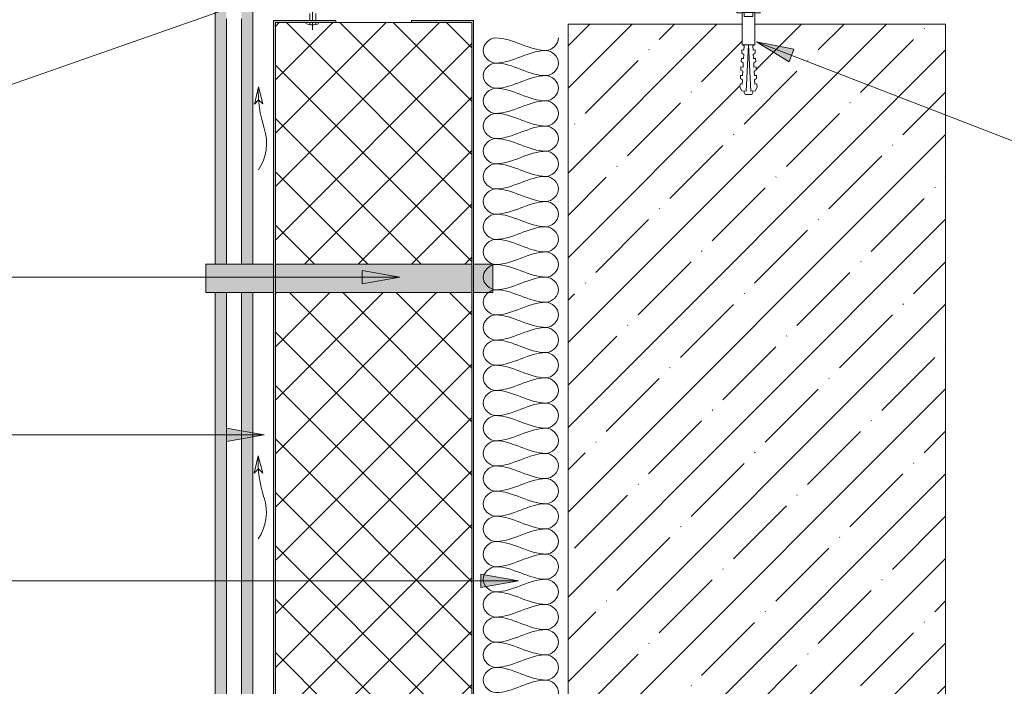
# Model space of a CAD drawing. Header units: millimetres. Extents: x 9776 to 11372, y 29788 to 32045.
# Tile 8 of 10: x 10297 to 10819, y 31240 to 31593. Entities that reach past the tile are written whole.
import ezdxf

# ---------------------------------------------------------------- set-up
doc = ezdxf.new("R2010")
doc.units = ezdxf.units.MM
for name, color, linetype, lineweight in [('01_Сплошная_Черная_1', 7, 'Continuous', 9), ('_Insulation Batting Lines_', 7, 'Continuous', 9), ('_Thin Lines_', 7, 'Continuous', 9), ('Detail Items', 7, 'Continuous', 20), ('Dimensions', 7, 'Continuous', 9), ('Dimensions-10', 7, 'Continuous', 9), ('Text Notes', 7, 'Continuous', 9)]:
    doc.layers.add(name, color=color, linetype=linetype, lineweight=lineweight)
doc.styles.add('Arial_2', font='arial.ttf', dxfattribs={"width": 0.9, "height": 20})
doc.dimstyles.new('01_Точн_0_знака_2_0_k0_9__П_', dxfattribs={"dimscale": 304.8, "dimtxt": 20.405188, "dimasz": 0.046391, "dimexe": 0.032808, "dimexo": 0.032808, "dimgap": 0, "dimtad": 1, "dimdec": 0, "dimdsep": 46, "dimtxsty": 'Arial_2', "dimblk1": 'OBLIQUE', "dimblk2": 'OBLIQUE', "dimsah": 1, "dimcen": 0.09, "dimdle": 0.032808, "dimazin": 0, "dimtfac": 1, "dimtdec": 4, "dimtix": 1, "dimtmove": 0, "dimatfit": 3, "dimfxl": 1, "dimtvp": 1, "dimtolj": 1, "dimtzin": 0, "dimarcsym": 2})

# ---------------------------------------------------------------- blocks, each defined once
blk = doc.blocks.new('TN_FIX_Саморез _дюбель_ - TN-FIX_Саморез _дюбель_-V1-5_26_Противоп пояс')
at = {"layer": 'Detail Items', "lineweight": 9}
h = blk.add_hatch(dxfattribs=at)
h.set_pattern_fill('FP_7', color=256, style=0, pattern_type=2)
h.set_pattern_definition([(45, (0, 0), (-3.5355339, 3.5355339), [])])
h.paths.add_polyline_path([(10681.33, 31594.89), (10685.83, 31594.89), (10685.72, 31597.05), (10681.33, 31597.05), (10681.33, 31596.89)])
for p, q in [((10682.98, 31599.22), (10682.98, 31601.2)), ((10684.18, 31599.22), (10682.98, 31599.22)), ((10684.18, 31601.2), (10684.18, 31599.22)), ((10677.33, 31597.72), (10677.33, 31596.89)), ((10677.33, 31596.89), (10680.21, 31596.89)), ((10681.33, 31597.05), (10680.21, 31597.05)), ((10680.21, 31597.05), (10680.21, 31579.95)), ((10681.33, 31597.05), (10681.33, 31594.89)), ((10685.83, 31597.05), (10681.33, 31597.05)), ((10681.33, 31594.89), (10685.83, 31594.89)), ((10686.96, 31597.05), (10685.83, 31597.05)), ((10685.83, 31594.89), (10685.83, 31597.05)), ((10686.96, 31579.95), (10686.96, 31597.05)), ((10686.96, 31596.89), (10689.83, 31596.89)), ((10689.83, 31596.89), (10689.83, 31597.72)), ((10680.2, 31579.95), (10681.3, 31579.32)), ((10680.21, 31579.95), (10686.96, 31579.95)), ((10681.3, 31579.32), (10681.18, 31577.08)), ((10682.29, 31555.33), (10683.58, 31579.95)), ((10683.58, 31579.95), (10684.87, 31555.33)), ((10685.87, 31579.32), (10686.96, 31579.95)), ((10685.98, 31577.08), (10685.87, 31579.32)), ((10679.82, 31572.64), (10679.73, 31570.96)), ((10680.94, 31572.58), (10679.82, 31572.64)), ((10680.05, 31577.14), (10679.97, 31575.45)), ((10679.97, 31575.45), (10681.06, 31574.83)), ((10681.18, 31577.08), (10680.05, 31577.14)), ((10681.06, 31574.83), (10680.94, 31572.58)), ((10687.11, 31577.14), (10685.98, 31577.08)), ((10686.1, 31574.83), (10687.2, 31575.45)), ((10686.22, 31572.58), (10686.1, 31574.83)), ((10687.34, 31572.64), (10686.22, 31572.58)), ((10687.2, 31575.45), (10687.11, 31577.14)), ((10687.43, 31570.96), (10687.34, 31572.64)), ((10679.58, 31568.15), (10679.49, 31566.46)), ((10680.71, 31568.09), (10679.58, 31568.15)), ((10679.73, 31570.96), (10680.82, 31570.34)), ((10680.82, 31570.34), (10680.71, 31568.09)), ((10686.34, 31570.34), (10687.43, 31570.96)), ((10686.46, 31568.09), (10686.34, 31570.34)), ((10687.58, 31568.15), (10686.46, 31568.09)), ((10687.67, 31566.46), (10687.58, 31568.15)), ((10679.35, 31563.66), (10679.26, 31561.97)), ((10680.47, 31563.6), (10679.35, 31563.66)), ((10679.49, 31566.46), (10680.59, 31565.84)), ((10680.59, 31565.84), (10680.47, 31563.6)), ((10686.57, 31565.84), (10687.67, 31566.46)), ((10686.69, 31563.6), (10686.57, 31565.84)), ((10687.81, 31563.66), (10686.69, 31563.6)), ((10687.9, 31561.97), (10687.81, 31563.66)), ((10679.11, 31559.16), (10679.02, 31557.48)), ((10679.02, 31557.48), (10680.04, 31555.45)), ((10680.24, 31559.1), (10679.11, 31559.16)), ((10679.26, 31561.97), (10680.35, 31561.35)), ((10680.35, 31561.35), (10680.24, 31559.1)), ((10686.81, 31561.35), (10687.9, 31561.97)), ((10686.93, 31559.1), (10686.81, 31561.35)), ((10688.05, 31559.16), (10686.93, 31559.1)), ((10687.12, 31555.45), (10688.14, 31557.48)), ((10688.14, 31557.48), (10688.05, 31559.16)), ((10680.04, 31555.45), (10682.29, 31555.33)), ((10681.33, 31555.38), (10681.33, 31554.63)), ((10681.33, 31554.63), (10681.89, 31553.51)), ((10681.89, 31553.51), (10685.27, 31553.51)), ((10684.87, 31555.33), (10687.12, 31555.45)), ((10685.27, 31553.51), (10685.83, 31554.63)), ((10685.83, 31554.63), (10685.83, 31555.38))]:
    blk.add_line(p, q, dxfattribs=at)
for start, end in [(94.695, 148.4977), (31.5023, 85.305)]:
    blk.add_arc((10683.58, 31593.89), 7.33, start, end, dxfattribs=at)
blk = doc.blocks.new('DIMBLOCK1-5_26_Противоп пояс')
at = {"layer": 'Dimensions-10'}
for p, q in [((10537.99, 31725.93), (10537.99, 31735.93)), ((10587.99, 31725.93), (10587.99, 31735.93)), ((10597.99, 31725.93), (10527.99, 31725.93)), ((10537.99, 31725.93), (10537.99, 31602.67)), ((10587.99, 31725.93), (10587.99, 31600.83))]:
    blk.add_line(p, q, dxfattribs=at)
at = {"layer": 'Dimensions-10', "lineweight": 25}
for p, q in [((10537.99, 31725.93), (10545.06, 31733)), ((10587.99, 31725.93), (10595.06, 31733)), ((10537.99, 31725.93), (10530.92, 31718.86)), ((10587.99, 31725.93), (10580.92, 31718.86))]:
    blk.add_line(p, q, dxfattribs=at)
at = {"layer": 'Dimensions-10', "color": 0, "insert": (10549.18, 31751.9), "char_height": 20, "width": 33.1506, "attachment_point": 1, "line_spacing_factor": 0.941778, "style": 'Arial_2'}
blk.add_mtext('50', dxfattribs=at)
blk = doc.blocks.new('_Oblique')
at = {"color": 0, "linetype": 'ByBlock', "lineweight": -2}
blk.add_line((-0.5, -0.5), (0.5, 0.5), dxfattribs=at)

msp = doc.modelspace()

# ---------------------------------------------------------------- hatches: boundary and pattern name
at = {"layer": 'Detail Items', "true_color": 0xffffff}
h = msp.add_hatch(color=7, dxfattribs=at)
h.paths.add_polyline_path([(10406.99, 31073.41), (10406.99, 31448.67), (10400.99, 31448.67), (10400.99, 31073.41)])
h.paths.add_polyline_path([(10420.99, 31073.41), (10420.99, 31448.67), (10414.99, 31448.67), (10414.99, 31073.41)])
h.paths.add_polyline_path([(10405.39, 31463.67), (10406.99, 31463.67), (10406.99, 31605.93), (10400.99, 31605.93), (10400.99, 31463.67)])
h.paths.add_polyline_path([(10420.99, 31463.67), (10420.99, 31605.93), (10414.99, 31605.93), (10414.99, 31463.67), (10419.39, 31463.67)])
at = {"layer": 'Detail Items'}
for points in [[(10435.64, 31086.1), (10462.65, 31086.1), (10462.65, 31087.1), (10432.99, 31087.1), (10432.99, 31591.67), (10464.94, 31591.67), (10464.94, 31592.67), (10431.99, 31592.67), (10431.99, 31086.1), (10435.27, 31086.1)], [(10507.34, 31086.1), (10537.99, 31086.1), (10537.99, 31592.67), (10505.05, 31592.67), (10505.05, 31591.67), (10536.99, 31591.67), (10536.99, 31087.1), (10507.34, 31087.1)]]:
    msp.add_hatch(color=256, dxfattribs=at).paths.add_polyline_path(points)
at = {"layer": 'Detail Items', "lineweight": 9}
h = msp.add_hatch(dxfattribs=at)
h.set_pattern_fill('FP_1', color=256, style=0, pattern_type=2)
h.set_pattern_definition([(45, (0, 0), (-14.142136, 14.142136), []), (135, (0, 0), (-14.142136, -14.142136), [])])
h.paths.add_polyline_path([(10447.33, 31087.1), (10536.99, 31087.1), (10536.99, 31448.67), (10432.99, 31448.67), (10432.99, 31087.1)])
h.paths.add_polyline_path([(10536.99, 31463.67), (10536.99, 31591.67), (10432.99, 31591.67), (10432.99, 31463.67), (10505.05, 31463.67)])
h = msp.add_hatch(dxfattribs=at)
h.set_pattern_fill('FP_2', color=256, style=0, pattern_type=2)
h.set_pattern_definition([(45, (0, 0), (-22.45064, 22.45064), []), (45, (22.45, 0), (-22.45064, 22.45064), [39.688, -7.938, 0.33528, -7.602])])
h.paths.add_polyline_path([(10587.99, 30325.67), (10649.61, 30325.67), (10649.61, 30335.02), (10650.71, 30335.64), (10650.59, 30337.89), (10649.46, 30337.89), (10649.38, 30339.51), (10650.47, 30340.13), (10650.36, 30342.38), (10649.23, 30342.38), (10649.14, 30344.01), (10650.24, 30344.63), (10650.12, 30346.88), (10648.99, 30346.88), (10648.91, 30348.5), (10650, 30349.12), (10649.88, 30351.37), (10648.76, 30351.37), (10648.67, 30353), (10649.77, 30353.62), (10649.65, 30355.86), (10648.52, 30355.86), (10648.44, 30357.49), (10649.46, 30359.51), (10650.74, 30359.63), (10650.74, 30360.33), (10651.31, 30361.46), (10654.68, 30361.46), (10655.24, 30360.33), (10655.24, 30359.58), (10656.53, 30359.51), (10657.55, 30357.49), (10657.46, 30355.8), (10656.34, 30355.8), (10656.22, 30353.62), (10657.32, 30353), (10657.23, 30351.31), (10656.1, 30351.31), (10655.99, 30349.12), (10657.08, 30348.5), (10656.99, 30346.82), (10655.87, 30346.82), (10655.75, 30344.63), (10656.84, 30344.01), (10656.76, 30342.32), (10655.63, 30342.32), (10655.52, 30340.13), (10656.61, 30339.51), (10656.52, 30337.83), (10655.39, 30337.83), (10655.28, 30335.64), (10656.37, 30335.02), (10656.37, 30325.67), (10986.12, 30325.67), (10986.12, 30635.67), (11023.67, 30635.67), (11023.67, 30824.67), (11006.35, 30830.17), (11023.67, 30846.93), (11023.67, 30885.67), (10787.99, 30885.67), (10787.99, 31590.83), (10686.96, 31590.83), (10686.96, 31579.95), (10685.87, 31579.32), (10685.98, 31577.08), (10687.11, 31577.08), (10687.2, 31575.45), (10686.1, 31574.83), (10686.22, 31572.58), (10687.35, 31572.58), (10687.43, 31570.96), (10686.34, 31570.34), (10686.46, 31568.09), (10687.58, 31568.09), (10687.67, 31566.46), (10686.57, 31565.84), (10686.69, 31563.6), (10687.82, 31563.6), (10687.9, 31561.97), (10686.81, 31561.35), (10686.93, 31559.1), (10688.05, 31559.1), (10688.14, 31557.48), (10687.12, 31555.45), (10685.83, 31555.33), (10685.83, 31554.63), (10685.27, 31553.51), (10681.89, 31553.51), (10681.33, 31554.63), (10681.33, 31555.38), (10680.04, 31555.45), (10679.02, 31557.48), (10679.11, 31559.16), (10680.24, 31559.16), (10680.35, 31561.35), (10679.26, 31561.97), (10679.35, 31563.66), (10680.47, 31563.66), (10680.59, 31565.84), (10679.49, 31566.46), (10679.58, 31568.15), (10680.71, 31568.15), (10680.82, 31570.34), (10679.73, 31570.96), (10679.82, 31572.64), (10680.95, 31572.64), (10681.06, 31574.83), (10679.97, 31575.45), (10680.05, 31577.14), (10681.18, 31577.14), (10681.3, 31579.32), (10680.21, 31579.95), (10680.2, 31590.83), (10587.99, 31590.83), (10587.99, 30376.07)])
at = {"layer": 'Detail Items'}
h = msp.add_hatch(color=256, dxfattribs=at)
h.paths.add_polyline_path([(10421.99, 31448.67), (10431.99, 31448.67), (10431.99, 31463.67), (10396.13, 31463.67), (10396.13, 31448.67), (10420.99, 31448.67)])
h.paths.add_polyline_path([(10536.99, 31448.67), (10536.99, 31463.67), (10432.99, 31463.67), (10432.99, 31448.67)])
h.paths.add_polyline_path([(10548.23, 31448.67), (10548.23, 31463.67), (10537.99, 31463.67), (10537.99, 31448.67), (10542.48, 31448.67)])
at = {"layer": 'Text Notes'}
for points in [[(10687.75, 31581.45), (10705.13, 31570.94), (10707.68, 31577.52)], [(10498.95, 31456.84), (10478.95, 31460.37), (10478.95, 31453.31)], [(10427.01, 31373.36), (10407.01, 31376.88), (10407.01, 31369.83)], [(10561.81, 31296.12), (10541.81, 31299.65), (10541.81, 31292.6)]]:
    msp.add_hatch(color=256, dxfattribs=at).paths.add_polyline_path(points)

# ---------------------------------------------------------------- linework, layer by layer
at = {"layer": '01_Сплошная_Черная_1'}
for p, q in [((10400.99, 31605.93), (10400.99, 31463.67)), ((10420.99, 31463.67), (10420.99, 31605.93)), ((10406.99, 31463.67), (10406.99, 31593.67)), ((10414.99, 31593.67), (10414.99, 31463.67)), ((10464.94, 31592.67), (10431.99, 31592.67)), ((10431.99, 31592.67), (10431.99, 31086.1)), ((10432.99, 31087.1), (10432.99, 31591.67)), ((10432.99, 31591.67), (10464.94, 31591.67)), ((10464.94, 31591.67), (10464.94, 31592.67)), ((10505.05, 31591.67), (10464.94, 31591.67)), ((10537.99, 31592.67), (10505.05, 31592.67)), ((10505.05, 31592.67), (10505.05, 31591.67)), ((10505.05, 31591.67), (10536.99, 31591.67)), ((10536.99, 31591.67), (10536.99, 31087.1)), ((10537.99, 31086.1), (10537.99, 31592.67)), ((10680.21, 31590.83), (10587.99, 31590.83)), ((10587.99, 31590.83), (10587.99, 30325.67)), ((10787.99, 31590.83), (10686.96, 31590.83)), ((10787.99, 30885.67), (10787.99, 31590.83)), ((10431.99, 31463.67), (10396.13, 31463.67)), ((10396.13, 31463.67), (10396.13, 31448.67)), ((10536.99, 31463.67), (10432.99, 31463.67)), ((10548.23, 31463.67), (10537.99, 31463.67)), ((10548.23, 31448.67), (10548.23, 31463.67)), ((10396.13, 31448.67), (10431.99, 31448.67)), ((10400.99, 31448.67), (10400.99, 31073.41)), ((10406.99, 31085.67), (10406.99, 31448.67)), ((10414.99, 31448.67), (10414.99, 31085.67)), ((10420.99, 31085.67), (10420.99, 31448.67)), ((10432.99, 31448.67), (10536.99, 31448.67)), ((10537.99, 31448.67), (10548.23, 31448.67))]:
    msp.add_line(p, q, dxfattribs=at)
at = {"layer": '_Insulation Batting Lines_'}
for points in [[(10549.66, 31570.21), (10546.52, 31570.21), (10539.47, 31576.87), (10546.52, 31583.54), (10549.66, 31583.54)], [(10549.66, 31583.54), (10558.82, 31583.54), (10567.16, 31576.87), (10576.33, 31576.87)], [(10576.33, 31576.87), (10579.47, 31576.87), (10582.99, 31580.4), (10582.99, 31583.54)], [(10576.33, 31576.87), (10567.16, 31576.87), (10558.82, 31570.21), (10549.66, 31570.21)], [(10576.33, 31563.54), (10579.47, 31563.54), (10586.52, 31570.21), (10579.47, 31576.87), (10576.33, 31576.87)], [(10549.66, 31556.87), (10546.52, 31556.87), (10539.47, 31563.54), (10546.52, 31570.21), (10549.66, 31570.21)], [(10549.66, 31570.21), (10558.82, 31570.21), (10567.16, 31563.54), (10576.33, 31563.54)], [(10576.33, 31563.54), (10567.16, 31563.54), (10558.82, 31556.87), (10549.66, 31556.87)], [(10576.33, 31550.21), (10579.47, 31550.21), (10586.52, 31556.87), (10579.47, 31563.54), (10576.33, 31563.54)], [(10549.66, 31543.54), (10546.52, 31543.54), (10539.47, 31550.21), (10546.52, 31556.87), (10549.66, 31556.87)], [(10549.66, 31556.87), (10558.82, 31556.87), (10567.16, 31550.21), (10576.33, 31550.21)], [(10576.33, 31550.21), (10567.16, 31550.21), (10558.82, 31543.54), (10549.66, 31543.54)], [(10576.33, 31536.87), (10579.47, 31536.87), (10586.52, 31543.54), (10579.47, 31550.21), (10576.33, 31550.21)], [(10549.66, 31530.21), (10546.52, 31530.21), (10539.47, 31536.87), (10546.52, 31543.54), (10549.66, 31543.54)], [(10549.66, 31543.54), (10558.82, 31543.54), (10567.16, 31536.87), (10576.33, 31536.87)], [(10576.33, 31536.87), (10567.16, 31536.87), (10558.82, 31530.21), (10549.66, 31530.21)], [(10576.33, 31523.54), (10579.47, 31523.54), (10586.52, 31530.21), (10579.47, 31536.87), (10576.33, 31536.87)], [(10549.66, 31516.87), (10546.52, 31516.87), (10539.47, 31523.54), (10546.52, 31530.21), (10549.66, 31530.21)], [(10549.66, 31530.21), (10558.82, 31530.21), (10567.16, 31523.54), (10576.33, 31523.54)], [(10576.33, 31523.54), (10567.16, 31523.54), (10558.82, 31516.87), (10549.66, 31516.87)], [(10576.33, 31510.21), (10579.47, 31510.21), (10586.52, 31516.87), (10579.47, 31523.54), (10576.33, 31523.54)], [(10549.66, 31503.54), (10546.52, 31503.54), (10539.47, 31510.21), (10546.52, 31516.87), (10549.66, 31516.87)], [(10549.66, 31516.87), (10558.82, 31516.87), (10567.16, 31510.21), (10576.33, 31510.21)], [(10576.33, 31510.21), (10567.16, 31510.21), (10558.82, 31503.54), (10549.66, 31503.54)], [(10576.33, 31496.87), (10579.47, 31496.87), (10586.52, 31503.54), (10579.47, 31510.21), (10576.33, 31510.21)], [(10549.66, 31490.21), (10546.52, 31490.21), (10539.47, 31496.87), (10546.52, 31503.54), (10549.66, 31503.54)], [(10549.66, 31503.54), (10558.82, 31503.54), (10567.16, 31496.87), (10576.33, 31496.87)], [(10576.33, 31496.87), (10567.16, 31496.87), (10558.82, 31490.21), (10549.66, 31490.21)], [(10576.33, 31483.54), (10579.47, 31483.54), (10586.52, 31490.21), (10579.47, 31496.87), (10576.33, 31496.87)], [(10549.66, 31476.87), (10546.52, 31476.87), (10539.47, 31483.54), (10546.52, 31490.21), (10549.66, 31490.21)], [(10549.66, 31490.21), (10558.82, 31490.21), (10567.16, 31483.54), (10576.33, 31483.54)], [(10576.33, 31483.54), (10567.16, 31483.54), (10558.82, 31476.87), (10549.66, 31476.87)], [(10576.33, 31470.21), (10579.47, 31470.21), (10586.52, 31476.87), (10579.47, 31483.54), (10576.33, 31483.54)], [(10549.66, 31463.54), (10546.52, 31463.54), (10539.47, 31470.21), (10546.52, 31476.87), (10549.66, 31476.87)], [(10549.66, 31476.87), (10558.82, 31476.87), (10567.16, 31470.21), (10576.33, 31470.21)], [(10576.33, 31470.21), (10567.16, 31470.21), (10558.82, 31463.54), (10549.66, 31463.54)], [(10576.33, 31456.87), (10579.47, 31456.87), (10586.52, 31463.54), (10579.47, 31470.21), (10576.33, 31470.21)], [(10549.66, 31450.21), (10546.52, 31450.21), (10539.47, 31456.87), (10546.52, 31463.54), (10549.66, 31463.54)], [(10549.66, 31463.54), (10558.82, 31463.54), (10567.16, 31456.87), (10576.33, 31456.87)], [(10576.33, 31456.87), (10567.16, 31456.87), (10558.82, 31450.21), (10549.66, 31450.21)], [(10576.33, 31443.54), (10579.47, 31443.54), (10586.52, 31450.21), (10579.47, 31456.87), (10576.33, 31456.87)], [(10549.66, 31436.87), (10546.52, 31436.87), (10539.47, 31443.54), (10546.52, 31450.21), (10549.66, 31450.21)], [(10549.66, 31450.21), (10558.82, 31450.21), (10567.16, 31443.54), (10576.33, 31443.54)], [(10576.33, 31443.54), (10567.16, 31443.54), (10558.82, 31436.87), (10549.66, 31436.87)], [(10576.33, 31430.21), (10579.47, 31430.21), (10586.52, 31436.87), (10579.47, 31443.54), (10576.33, 31443.54)], [(10549.66, 31423.54), (10546.52, 31423.54), (10539.47, 31430.21), (10546.52, 31436.87), (10549.66, 31436.87)], [(10549.66, 31436.87), (10558.82, 31436.87), (10567.16, 31430.21), (10576.33, 31430.21)], [(10576.33, 31430.21), (10567.16, 31430.21), (10558.82, 31423.54), (10549.66, 31423.54)], [(10576.33, 31416.87), (10579.47, 31416.87), (10586.52, 31423.54), (10579.47, 31430.21), (10576.33, 31430.21)], [(10549.66, 31410.21), (10546.52, 31410.21), (10539.47, 31416.87), (10546.52, 31423.54), (10549.66, 31423.54)], [(10549.66, 31423.54), (10558.82, 31423.54), (10567.16, 31416.87), (10576.33, 31416.87)], [(10576.33, 31416.87), (10567.16, 31416.87), (10558.82, 31410.21), (10549.66, 31410.21)], [(10576.33, 31403.54), (10579.47, 31403.54), (10586.52, 31410.21), (10579.47, 31416.87), (10576.33, 31416.87)], [(10549.66, 31396.87), (10546.52, 31396.87), (10539.47, 31403.54), (10546.52, 31410.21), (10549.66, 31410.21)], [(10549.66, 31410.21), (10558.82, 31410.21), (10567.16, 31403.54), (10576.33, 31403.54)], [(10576.33, 31403.54), (10567.16, 31403.54), (10558.82, 31396.87), (10549.66, 31396.87)], [(10576.33, 31390.21), (10579.47, 31390.21), (10586.52, 31396.87), (10579.47, 31403.54), (10576.33, 31403.54)], [(10549.66, 31383.54), (10546.52, 31383.54), (10539.47, 31390.21), (10546.52, 31396.87), (10549.66, 31396.87)], [(10549.66, 31396.87), (10558.82, 31396.87), (10567.16, 31390.21), (10576.33, 31390.21)], [(10576.33, 31390.21), (10567.16, 31390.21), (10558.82, 31383.54), (10549.66, 31383.54)], [(10576.33, 31376.87), (10579.47, 31376.87), (10586.52, 31383.54), (10579.47, 31390.21), (10576.33, 31390.21)], [(10549.66, 31370.21), (10546.52, 31370.21), (10539.47, 31376.87), (10546.52, 31383.54), (10549.66, 31383.54)], [(10549.66, 31383.54), (10558.82, 31383.54), (10567.16, 31376.87), (10576.33, 31376.87)], [(10576.33, 31376.87), (10567.16, 31376.87), (10558.82, 31370.21), (10549.66, 31370.21)], [(10576.33, 31363.54), (10579.47, 31363.54), (10586.52, 31370.21), (10579.47, 31376.87), (10576.33, 31376.87)], [(10549.66, 31356.87), (10546.52, 31356.87), (10539.47, 31363.54), (10546.52, 31370.21), (10549.66, 31370.21)], [(10549.66, 31370.21), (10558.82, 31370.21), (10567.16, 31363.54), (10576.33, 31363.54)], [(10576.33, 31363.54), (10567.16, 31363.54), (10558.82, 31356.87), (10549.66, 31356.87)], [(10576.33, 31350.21), (10579.47, 31350.21), (10586.52, 31356.87), (10579.47, 31363.54), (10576.33, 31363.54)], [(10549.66, 31343.54), (10546.52, 31343.54), (10539.47, 31350.21), (10546.52, 31356.87), (10549.66, 31356.87)], [(10549.66, 31356.87), (10558.82, 31356.87), (10567.16, 31350.21), (10576.33, 31350.21)], [(10576.33, 31350.21), (10567.16, 31350.21), (10558.82, 31343.54), (10549.66, 31343.54)], [(10576.33, 31336.87), (10579.47, 31336.87), (10586.52, 31343.54), (10579.47, 31350.21), (10576.33, 31350.21)], [(10549.66, 31330.21), (10546.52, 31330.21), (10539.47, 31336.87), (10546.52, 31343.54), (10549.66, 31343.54)], [(10549.66, 31343.54), (10558.82, 31343.54), (10567.16, 31336.87), (10576.33, 31336.87)], [(10576.33, 31336.87), (10567.16, 31336.87), (10558.82, 31330.21), (10549.66, 31330.21)], [(10576.33, 31323.54), (10579.47, 31323.54), (10586.52, 31330.21), (10579.47, 31336.87), (10576.33, 31336.87)], [(10549.66, 31316.87), (10546.52, 31316.87), (10539.47, 31323.54), (10546.52, 31330.21), (10549.66, 31330.21)], [(10549.66, 31330.21), (10558.82, 31330.21), (10567.16, 31323.54), (10576.33, 31323.54)], [(10576.33, 31323.54), (10567.16, 31323.54), (10558.82, 31316.87), (10549.66, 31316.87)], [(10576.33, 31310.21), (10579.47, 31310.21), (10586.52, 31316.87), (10579.47, 31323.54), (10576.33, 31323.54)], [(10549.66, 31303.54), (10546.52, 31303.54), (10539.47, 31310.21), (10546.52, 31316.87), (10549.66, 31316.87)], [(10549.66, 31316.87), (10558.82, 31316.87), (10567.16, 31310.21), (10576.33, 31310.21)], [(10576.33, 31310.21), (10567.16, 31310.21), (10558.82, 31303.54), (10549.66, 31303.54)], [(10576.33, 31296.87), (10579.47, 31296.87), (10586.52, 31303.54), (10579.47, 31310.21), (10576.33, 31310.21)], [(10549.66, 31290.21), (10546.52, 31290.21), (10539.47, 31296.87), (10546.52, 31303.54), (10549.66, 31303.54)], [(10549.66, 31303.54), (10558.82, 31303.54), (10567.16, 31296.87), (10576.33, 31296.87)], [(10576.33, 31296.87), (10567.16, 31296.87), (10558.82, 31290.21), (10549.66, 31290.21)], [(10576.33, 31283.54), (10579.47, 31283.54), (10586.52, 31290.21), (10579.47, 31296.87), (10576.33, 31296.87)], [(10549.66, 31276.87), (10546.52, 31276.87), (10539.47, 31283.54), (10546.52, 31290.21), (10549.66, 31290.21)], [(10549.66, 31290.21), (10558.82, 31290.21), (10567.16, 31283.54), (10576.33, 31283.54)], [(10576.33, 31283.54), (10567.16, 31283.54), (10558.82, 31276.87), (10549.66, 31276.87)], [(10576.33, 31270.21), (10579.47, 31270.21), (10586.52, 31276.87), (10579.47, 31283.54), (10576.33, 31283.54)], [(10549.66, 31263.54), (10546.52, 31263.54), (10539.47, 31270.21), (10546.52, 31276.87), (10549.66, 31276.87)], [(10549.66, 31276.87), (10558.82, 31276.87), (10567.16, 31270.21), (10576.33, 31270.21)], [(10576.33, 31270.21), (10567.16, 31270.21), (10558.82, 31263.54), (10549.66, 31263.54)], [(10576.33, 31256.87), (10579.47, 31256.87), (10586.52, 31263.54), (10579.47, 31270.21), (10576.33, 31270.21)], [(10549.66, 31250.21), (10546.52, 31250.21), (10539.47, 31256.87), (10546.52, 31263.54), (10549.66, 31263.54)], [(10549.66, 31263.54), (10558.82, 31263.54), (10567.16, 31256.87), (10576.33, 31256.87)], [(10576.33, 31256.87), (10567.16, 31256.87), (10558.82, 31250.21), (10549.66, 31250.21)], [(10576.33, 31243.54), (10579.47, 31243.54), (10586.52, 31250.21), (10579.47, 31256.87), (10576.33, 31256.87)], [(10549.66, 31236.87), (10546.52, 31236.87), (10539.47, 31243.54), (10546.52, 31250.21), (10549.66, 31250.21)], [(10549.66, 31250.21), (10558.82, 31250.21), (10567.16, 31243.54), (10576.33, 31243.54)], [(10576.33, 31243.54), (10567.16, 31243.54), (10558.82, 31236.87), (10549.66, 31236.87)], [(10576.33, 31230.21), (10579.47, 31230.21), (10586.52, 31236.87), (10579.47, 31243.54), (10576.33, 31243.54)]]:
    msp.add_open_spline(points, degree=3, dxfattribs=at)
at = {"layer": '_Thin Lines_'}
for p, q in [((10452.65, 31599.98), (10452.65, 31592.67)), ((10451.13, 31596.47), (10451.13, 31592.67)), ((10454.42, 31596.38), (10454.42, 31592.67)), ((10451.13, 31591.67), (10451.13, 31590.54)), ((10452.65, 31591.67), (10452.65, 31587.77)), ((10454.42, 31591.67), (10454.42, 31590.64)), ((10423.95, 31557.69), (10421.84, 31548.53)), ((10423.95, 31557.69), (10426.35, 31548.6)), ((10421.84, 31548.53), (10424.06, 31550.75)), ((10426.35, 31548.6), (10424.06, 31550.75)), ((10423.84, 31362.22), (10421.72, 31353.06)), ((10423.84, 31362.22), (10426.24, 31353.13)), ((10421.72, 31353.06), (10423.95, 31355.29)), ((10426.24, 31353.13), (10423.95, 31355.29))]:
    msp.add_line(p, q, dxfattribs=at)
for centre, radius, start, end in [((10452.54, 31598.52), 8.1, 245.1103, 295.4282), ((10486.02, 31555.2), 62.12, 177.7061, 198.2939), ((10403.25, 31527.84), 25.06, 325.7061, 18.2939), ((10485.9, 31359.73), 62.12, 177.7061, 198.2939), ((10403.14, 31332.37), 25.06, 325.7061, 18.2939)]:
    msp.add_arc(centre, radius, start, end, dxfattribs=at)
at = {"layer": 'Text Notes'}
for p, q in [((10464.05, 31618.82), (10220.2, 31533.42)), ((10687.75, 31581.45), (10705.13, 31570.94)), ((10707.68, 31577.52), (10687.75, 31581.45)), ((10687.75, 31581.45), (10877.59, 31507.93)), ((10705.13, 31570.94), (10707.68, 31577.52)), ((10498.95, 31456.84), (10478.95, 31460.37)), ((10478.95, 31460.37), (10478.95, 31453.31)), ((10498.95, 31456.84), (10174.35, 31456.84)), ((10478.95, 31453.31), (10498.95, 31456.84)), ((10427.01, 31373.36), (10407.01, 31376.88)), ((10407.01, 31376.88), (10407.01, 31369.83)), ((10427.01, 31373.36), (10269.51, 31373.36)), ((10407.01, 31369.83), (10427.01, 31373.36)), ((10561.81, 31296.12), (10269.51, 31296.12)), ((10561.81, 31296.12), (10541.81, 31299.65)), ((10541.81, 31299.65), (10541.81, 31292.6)), ((10541.81, 31292.6), (10561.81, 31296.12))]:
    msp.add_line(p, q, dxfattribs=at)

# ---------------------------------------------------------------- block references
at = {"layer": 'Detail Items', "lineweight": 9}
msp.add_blockref('TN_FIX_Саморез _дюбель_ - TN-FIX_Саморез _дюбель_-V1-5_26_Противоп пояс', (0, 0), dxfattribs=at)

# ---------------------------------------------------------------- dimensions: what is measured, and where the dimension line sits
at = {"layer": 'Dimensions'}
dim = msp.add_linear_dim(base=(10537.99, 31725.93), p1=(10587.99, 31590.83), p2=(10537.99, 31592.67), dimstyle='01_Точн_0_знака_2_0_k0_9__П_', override={"dimpost": '<>', "dimfxl": 50.033791}, dxfattribs=at)
dim.commit()
dim.dimension.update_dxf_attribs({"geometry": 'DIMBLOCK1-5_26_Противоп пояс', "text_midpoint": (10562.99, 31736.14)})

doc.saveas('drawing.dxf')
